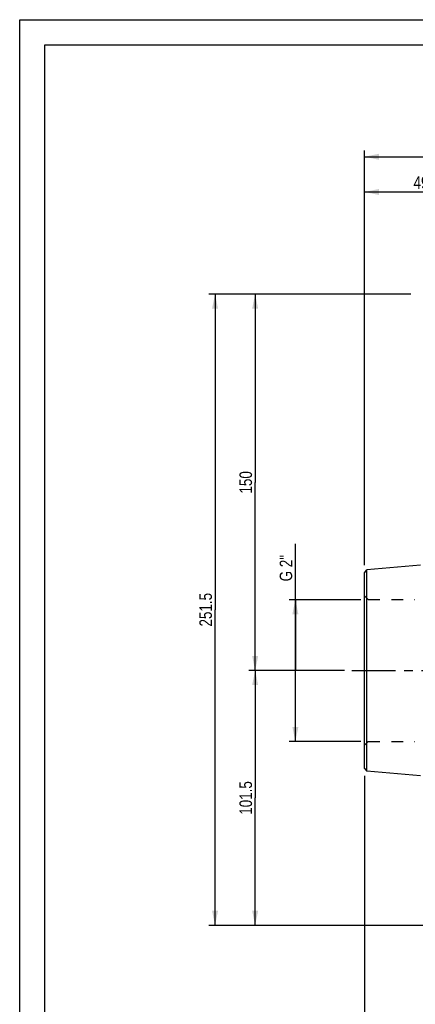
# Model space of a CAD drawing. Header units: millimetres. Extents: x 0 to 841, y 0 to 594.
# Tile 2 of 14: x 0 to 158, y 202 to 594. Entities that reach past the tile are written whole.
import ezdxf

# ---------------------------------------------------------------- set-up
doc = ezdxf.new("R2010")
doc.units = ezdxf.units.MM
doc.header["$LTSCALE"] = 46.2
doc.linetypes.add('CENTER', pattern=[0.6, 0.375, -0.075, 0.075, -0.075])
doc.linetypes.add('HIDDEN', pattern=[0.2, 0.1, -0.1])
doc.layers.get('0').update_dxf_attribs({"linetype": 'CONTINUOUS'})
for name, color, linetype in [('ASSI', 7, 'CONTINUOUS'), ('GEOM', 7, 'CONTINUOUS'), ('QUOTE', 7, 'CONTINUOUS')]:
    doc.layers.add(name, color=color, linetype=linetype)
doc.styles.get("Standard").update_dxf_attribs({"font": 'txt', "width": 0.8})
doc.dimstyles.new('DIMSTYLE_1', dxfattribs={"dimtxt": 5, "dimasz": 5.8, "dimexe": 1.25, "dimexo": 1.5, "dimtad": 1, "dimdec": 3, "dimdsep": 46, "dimtxsty": 'Standard', "dimblk": '_FILLED', "dimblk1": '_FILLED', "dimblk2": '_FILLED', "dimcen": 0.09, "dimadec": 3, "dimazin": 2, "dimtp": 0.3, "dimtm": 0.3, "dimtfac": 1, "dimtdec": 3, "dimtofl": 0, "dimtmove": 0, "dimatfit": 3, "dimldrblk": '_FILLED', "dimfxl": 1, "dimtolj": 1, "dimarcsym": 0})
doc.dimstyles.new('DIMSTYLE_2', dxfattribs={"dimtxt": 5, "dimasz": 5.8, "dimexe": 1.25, "dimexo": 1.5, "dimtad": 1, "dimdec": 3, "dimdsep": 46, "dimtxsty": 'Standard', "dimblk": '_FILLED', "dimblk1": '_FILLED', "dimblk2": '_FILLED', "dimcen": 0.09, "dimadec": 3, "dimazin": 2, "dimtp": 0.5, "dimtm": 0.5, "dimtfac": 1, "dimtdec": 3, "dimtofl": 0, "dimtmove": 0, "dimatfit": 3, "dimldrblk": '_FILLED', "dimfxl": 1, "dimtolj": 1, "dimarcsym": 0})
doc.dimstyles.new('DIMSTYLE_3', dxfattribs={"dimtxt": 5, "dimasz": 5.8, "dimexe": 1.25, "dimexo": 1.5, "dimtad": 1, "dimdec": 0, "dimdsep": 46, "dimtxsty": 'Standard', "dimblk": '_FILLED', "dimblk1": '_FILLED', "dimblk2": '_FILLED', "dimcen": 0.09, "dimadec": 0, "dimazin": 2, "dimtp": 0.5, "dimtm": 0.5, "dimtfac": 1, "dimtdec": 0, "dimtofl": 0, "dimtmove": 0, "dimatfit": 3, "dimldrblk": '_FILLED', "dimfxl": 1, "dimtolj": 1, "dimarcsym": 0})

# ---------------------------------------------------------------- blocks, each defined once
blk = doc.blocks.new('_FILLED')
at = {"color": 0, "linetype": 'ByBlock'}
blk.add_solid([(0, 0), (-1, 0.207), (-1, -0.207)], dxfattribs=at)
blk = doc.blocks.new('*D2')
at = {"layer": 'QUOTE', "color": 2, "linetype": 'Continuous'}
for p, q in [((109.79, 334.67), (109.79, 385.21)), ((108.54, 362.92), (107.29, 362.92)), ((135.8, 362.92), (108.54, 362.92)), ((109.79, 362.92), (109.79, 334.67)), ((109.79, 306.42), (109.79, 334.67)), ((108.54, 306.42), (107.29, 306.42)), ((135.8, 306.42), (108.54, 306.42))]:
    blk.add_line(p, q, dxfattribs=at)
at = {"layer": 'QUOTE', "color": 2, "linetype": 'Continuous', "xscale": 5.8, "yscale": 5.8, "zscale": 5.8}
for p, rotation in [((109.79, 362.92), 90), ((109.79, 306.42), 270)]:
    blk.add_blockref('_FILLED', p, dxfattribs=dict(at, rotation=rotation))
at = {"layer": 'QUOTE', "color": 2, "linetype": 'Continuous', "insert": (103.54, 370.21), "char_height": 5, "width": 22.5, "attachment_point": 1, "rotation": 90, "line_spacing_factor": 0.9}
blk.add_mtext('G 2"', dxfattribs=at)
blk = doc.blocks.new('*D3')
at = {"layer": 'QUOTE', "color": 2, "linetype": 'Continuous'}
for p, q in [((129.3, 334.67), (91.27, 334.67)), ((93.77, 334.67), (93.77, 283.92)), ((93.77, 233.17), (93.77, 283.92)), ((201.3, 233.17), (91.27, 233.17))]:
    blk.add_line(p, q, dxfattribs=at)
at = {"layer": 'QUOTE', "color": 2, "linetype": 'Continuous', "xscale": 5.8, "yscale": 5.8, "zscale": 5.8}
for p, rotation in [((93.77, 334.67), 90), ((93.77, 233.17), 270)]:
    blk.add_blockref('_FILLED', p, dxfattribs=dict(at, rotation=rotation))
at = {"layer": 'QUOTE', "color": 2, "linetype": 'Continuous', "insert": (87.52, 283.92), "char_height": 5, "width": 24.1071, "attachment_point": 2, "rotation": 90, "line_spacing_factor": 0.9}
blk.add_mtext('101.5', dxfattribs=at)
blk = doc.blocks.new('*D4')
at = {"layer": 'QUOTE', "color": 2, "linetype": 'Continuous'}
for p, q in [((155.8, 484.67), (91.27, 484.67)), ((93.77, 484.67), (93.77, 409.67)), ((93.77, 334.67), (93.77, 409.67)), ((129.3, 334.67), (91.27, 334.67))]:
    blk.add_line(p, q, dxfattribs=at)
at = {"layer": 'QUOTE', "color": 2, "linetype": 'Continuous', "xscale": 5.8, "yscale": 5.8, "zscale": 5.8}
for p, rotation in [((93.77, 484.67), 90), ((93.77, 334.67), 270)]:
    blk.add_blockref('_FILLED', p, dxfattribs=dict(at, rotation=rotation))
at = {"layer": 'QUOTE', "color": 2, "linetype": 'Continuous', "insert": (87.52, 409.67), "char_height": 5, "width": 15.5357, "attachment_point": 2, "rotation": 90, "line_spacing_factor": 0.9}
blk.add_mtext('150', dxfattribs=at)
blk = doc.blocks.new('*D5')
at = {"layer": 'QUOTE', "color": 2, "linetype": 'Continuous'}
for p, q in [((155.8, 484.67), (75.3, 484.67)), ((77.8, 484.67), (77.8, 358.92)), ((77.8, 233.17), (77.8, 358.92)), ((201.3, 233.17), (75.3, 233.17))]:
    blk.add_line(p, q, dxfattribs=at)
at = {"layer": 'QUOTE', "color": 2, "linetype": 'Continuous', "xscale": 5.8, "yscale": 5.8, "zscale": 5.8}
for p, rotation in [((77.8, 484.67), 90), ((77.8, 233.17), 270)]:
    blk.add_blockref('_FILLED', p, dxfattribs=dict(at, rotation=rotation))
at = {"layer": 'QUOTE', "color": 2, "linetype": 'Continuous', "insert": (71.55, 358.92), "char_height": 5, "width": 25.1786, "attachment_point": 2, "rotation": 90, "line_spacing_factor": 0.9}
blk.add_mtext('251.5', dxfattribs=at)
blk = doc.blocks.new('*D6')
at = {"layer": 'QUOTE', "color": 2, "linetype": 'Continuous'}
for p, q in [((137.3, 376.67), (137.3, 541.89)), ((454.1, 395.88), (454.1, 541.89)), ((137.3, 539.39), (295.7, 539.39)), ((454.1, 539.39), (295.7, 539.39))]:
    blk.add_line(p, q, dxfattribs=at)
at = {"layer": 'QUOTE', "color": 2, "linetype": 'Continuous', "xscale": 5.8, "yscale": 5.8, "zscale": 5.8, "rotation": 180}
blk.add_blockref('_FILLED', (137.3, 539.39), dxfattribs=at)
at = {"layer": 'QUOTE', "color": 2, "linetype": 'Continuous', "xscale": 5.8, "yscale": 5.8, "zscale": 5.8}
blk.add_blockref('_FILLED', (454.1, 539.39), dxfattribs=at)
at = {"layer": 'QUOTE', "color": 2, "linetype": 'Continuous', "insert": (295.7, 545.64), "char_height": 5, "width": 15.5357, "attachment_point": 2, "line_spacing_factor": 0.9}
blk.add_mtext('317', dxfattribs=at)
blk = doc.blocks.new('*D7')
at = {"layer": 'QUOTE', "color": 2, "linetype": 'Continuous'}
for p, q in [((137.3, 376.67), (137.3, 527.86)), ((186.8, 492.67), (186.8, 527.86)), ((137.3, 525.36), (162.05, 525.36)), ((186.8, 525.36), (162.05, 525.36))]:
    blk.add_line(p, q, dxfattribs=at)
at = {"layer": 'QUOTE', "color": 2, "linetype": 'Continuous', "xscale": 5.8, "yscale": 5.8, "zscale": 5.8, "rotation": 180}
blk.add_blockref('_FILLED', (137.3, 525.36), dxfattribs=at)
at = {"layer": 'QUOTE', "color": 2, "linetype": 'Continuous', "xscale": 5.8, "yscale": 5.8, "zscale": 5.8}
blk.add_blockref('_FILLED', (186.8, 525.36), dxfattribs=at)
at = {"layer": 'QUOTE', "color": 2, "linetype": 'Continuous', "insert": (162.05, 531.61), "char_height": 5, "width": 21.4286, "attachment_point": 2, "line_spacing_factor": 0.9}
blk.add_mtext('49.5', dxfattribs=at)
blk = doc.blocks.new('*D22')
at = {"layer": 'QUOTE', "color": 2, "linetype": 'Continuous'}
for p, q in [((137.3, 292.67), (137.3, 175.46)), ((202.8, 230.17), (202.8, 175.46)), ((137.3, 177.96), (170.05, 177.96)), ((202.8, 177.96), (170.05, 177.96))]:
    blk.add_line(p, q, dxfattribs=at)
at = {"layer": 'QUOTE', "color": 2, "linetype": 'Continuous', "xscale": 5.8, "yscale": 5.8, "zscale": 5.8, "rotation": 180}
blk.add_blockref('_FILLED', (137.3, 177.96), dxfattribs=at)
at = {"layer": 'QUOTE', "color": 2, "linetype": 'Continuous', "xscale": 5.8, "yscale": 5.8, "zscale": 5.8}
blk.add_blockref('_FILLED', (202.8, 177.96), dxfattribs=at)
at = {"layer": 'QUOTE', "color": 2, "linetype": 'Continuous', "insert": (170.05, 184.21), "char_height": 5, "width": 20.8929, "attachment_point": 2, "line_spacing_factor": 0.9}
blk.add_mtext('65.5', dxfattribs=at)

msp = doc.modelspace()

# ---------------------------------------------------------------- linework, layer by layer
at = {"color": 7, "linetype": 'Continuous'}
for p, q in [((0, 0), (0, 594)), ((0, 594), (840, 594)), ((10, 10), (10, 584)), ((10, 584), (830, 584))]:
    msp.add_line(p, q, dxfattribs=at)
at = {"layer": 'ASSI', "color": 2, "linetype": 'CENTER'}
msp.add_line((132.3021, 334.6747), (459.0329, 334.6747), dxfattribs=at)
at = {"layer": 'GEOM', "color": 7, "linetype": 'Continuous'}
for p, q in [((159.6205, 376.6273), (138.2983, 374.7619)), ((137.3021, 373.6747), (138.2983, 374.7619)), ((137.3021, 295.6747), (137.3021, 373.6747)), ((138.2983, 294.5876), (138.2983, 374.7619)), ((137.3021, 295.6747), (138.2983, 294.5876)), ((159.6205, 292.7221), (138.2983, 294.5876))]:
    msp.add_line(p, q, dxfattribs=at)
at = {"layer": 'GEOM', "color": 8, "linetype": 'HIDDEN'}
for p, q in [((138.8021, 362.9247), (137.3021, 364.4247)), ((138.8021, 362.9247), (157.3021, 362.9247)), ((138.8021, 306.4247), (137.3021, 304.9247)), ((138.8021, 306.4247), (157.3021, 306.4247))]:
    msp.add_line(p, q, dxfattribs=at)

# ---------------------------------------------------------------- dimensions: what is measured, and where the dimension line sits
at = {"layer": 'QUOTE', "color": 2, "linetype": 'Continuous'}
for base, p1, p2, angle, dimstyle, picture, middle in [((137.3021, 539.3884), (454.1021, 394.3821), (137.3021, 375.1747), 180, 'DIMSTYLE_3', '*D6', (294.9878, 539.3884)), ((137.3021, 525.356), (186.8021, 491.1747), (137.3021, 375.1747), 180, 'DIMSTYLE_1', '*D7', (161.3378, 525.356)), ((77.7972, 484.6747), (202.8021, 233.1747), (157.3021, 484.6747), 90, 'DIMSTYLE_2', '*D5', (77.7972, 358.2104)), ((93.7723, 484.6747), (130.8021, 334.6747), (157.3021, 484.6747), 90, 'DIMSTYLE_2', '*D4', (93.7723, 408.9604)), ((93.7723, 233.1747), (130.8021, 334.6747), (202.8021, 233.1747), 270, 'DIMSTYLE_1', '*D3', (93.7723, 283.2104))]:
    dim = msp.add_linear_dim(base=base, p1=p1, p2=p2, angle=angle, dimstyle=dimstyle, dxfattribs=at)
    dim.commit()
    dim.dimension.update_dxf_attribs({"geometry": picture, "text_midpoint": middle, "dimtype": 160})
dim = msp.add_linear_dim(base=(109.787, 306.4247), p1=(137.3021, 362.9247), p2=(137.3021, 306.4247), angle=270, text='<>G 2"', dimstyle='DIMSTYLE_1', dxfattribs=at)
dim.commit()
dim.dimension.update_dxf_attribs({"geometry": '*D2', "text_midpoint": (109.787, 376.9919), "dimtype": 160})
dim = msp.add_linear_dim(base=(202.8021, 177.9569), p1=(137.3021, 294.1747), p2=(202.8021, 231.6747), dimstyle='DIMSTYLE_1', dxfattribs=at)
dim.commit()
dim.dimension.update_dxf_attribs({"geometry": '*D22', "text_midpoint": (169.3378, 177.9569), "dimtype": 160})

doc.saveas('drawing.dxf')
